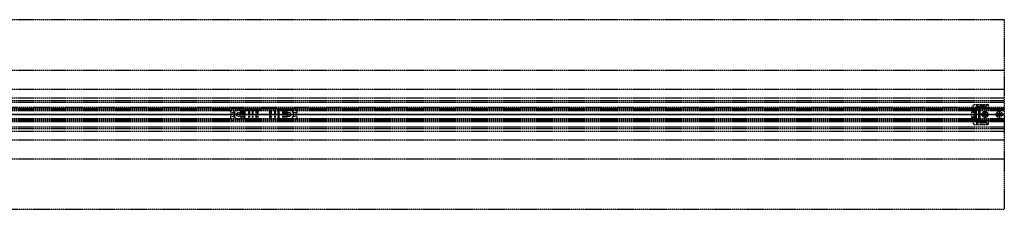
# Model space of a CAD drawing. Header units: millimetres. Extents: x 0 to 2050, y -94 to 94.
# Tile 13 of 13: x 1076 to 2050, y -94 to 94. Entities that reach past the tile are written whole.
import ezdxf

# ---------------------------------------------------------------- set-up
doc = ezdxf.new("R2010")
doc.units = ezdxf.units.MM
doc.header["$LTSCALE"] = 10
doc.linetypes.add('ALLCAD_Strich', pattern=[0.2, 0.15, -0.05])
doc.layers.add('BESCH_KONT_sich_schn_ansi_2d', color=40, linetype='Continuous')
doc.layers.add('BESCH_KONT_sich_schn_grun_2d', color=10, linetype='Continuous')

msp = doc.modelspace()

# ---------------------------------------------------------------- linework, layer by layer
at = {"layer": 'BESCH_KONT_sich_schn_ansi_2d', "linetype": 'ALLCAD_Strich'}
for p, q in [((0, 0, 2368), (2050, 0, 2368)), ((2050, 0, 2418), (0, 0, 2418)), ((0, 0, 2337), (2050, 0, 2337)), ((2050, 0, 2338.5), (0, 0, 2338.5)), ((0, 0, 2365.5), (2050, 0, 2365.5)), ((0, 0, 2339.5), (2050, 0, 2339.5)), ((0, 0, 2335), (2050, 0, 2335)), ((0, 0, 2363.5), (2050, 0, 2363.5)), ((0, 0, 2363), (2050, 0, 2363)), ((2050, 0), (995, 0)), ((1284, 0, 2365), (1284, 0, 2363)), ((1286, 0, 2365), (1284, 0, 2365)), ((1284.6, 0, 2365), (1284.6, 0, 2363)), ((1348, 0, 2363), (1286, 0, 2363)), ((1286, 0, 2365), (1286, 0, 2363)), ((1286, 0, 2365), (1348, 0, 2365)), ((1287.14, 0, 2365), (1287.14, 0, 2363)), ((1287.5, 0, 2365), (1287.5, 0, 2363)), ((1287.98, 0, 2360), (1287.5, 0, 2363)), ((1292, 0, 2360), (1287.98, 0, 2360)), ((1290, 0, 2365), (1290, 0, 2360)), ((1292, 0, 2360), (1294.01, 0, 2360)), ((1292, 0, 2363), (1292, 0, 2360)), ((1294, 0, 2365), (1294, 0, 2360)), ((1295.01, 0, 2359.73), (1296.16, 0, 2359.07)), ((1297.16, 0, 2358.8), (1298.43, 0, 2358.8)), ((1298.43, 0, 2358.8), (1297.8, 0, 2356.2)), ((1297.8, 0, 2356.2), (1297.8, 0, 2355.2)), ((1301.96, 0, 2355), (1297.84, 0, 2355)), ((1302, 0, 2355.2), (1302, 0, 2357.4)), ((1303, 0, 2358.4), (1305.61, 0, 2358.4)), ((1306.29, 0, 2358.14), (1309.69, 0, 2355)), ((1310.62, 0, 2355), (1309.69, 0, 2355)), ((1310.8, 0, 2355.5), (1310.8, 0, 2359.5)), ((1311.3, 0, 2360), (1322.7, 0, 2360)), ((1323.2, 0, 2359.5), (1323.2, 0, 2355.5)), ((1324.31, 0, 2355), (1323.38, 0, 2355)), ((1324.31, 0, 2355), (1327.71, 0, 2358.14)), ((1328.39, 0, 2358.4), (1331, 0, 2358.4)), ((1331.99, 0, 2357.39), (1332, 0, 2357.39)), ((1332, 0, 2357.39), (1331.99, 0, 2357.39)), ((1332, 0, 2357.4), (1331.99, 0, 2357.4)), ((1332, 0, 2357.39), (1331.99, 0, 2357.39)), ((1332, 0, 2357.4), (1331.99, 0, 2357.4)), ((1332, 0, 2357.4), (1331.99, 0, 2357.4)), ((1332, 0, 2357.4), (1331.99, 0, 2357.4)), ((1332, 0, 2357.39), (1331.99, 0, 2357.39)), ((1332, 0, 2357.39), (1331.99, 0, 2357.39)), ((1331.99, 0, 2357.39), (1331.99, 0, 2357.39)), ((1331.99, 0, 2357.4), (1331.99, 0, 2357.39)), ((1331.99, 0, 2357.4), (1331.99, 0, 2357.4)), ((1332, 0, 2357.39), (1331.99, 0, 2357.39)), ((1332, 0, 2357.4), (1331.99, 0, 2357.4)), ((1332, 0, 2357.4), (1331.99, 0, 2357.4)), ((1332, 0, 2357.4), (1331.99, 0, 2357.4)), ((1332, 0, 2357.39), (1331.99, 0, 2357.39)), ((1332, 0, 2357.39), (1331.99, 0, 2357.39)), ((1332, 0, 2357.4), (1332, 0, 2355.2)), ((1336.16, 0, 2355), (1332.04, 0, 2355)), ((1336.2, 0, 2356.2), (1335.57, 0, 2358.8)), ((1335.57, 0, 2358.8), (1336.84, 0, 2358.8)), ((1336.2, 0, 2355.2), (1336.2, 0, 2356.2)), ((1337.84, 0, 2359.07), (1338.99, 0, 2359.73)), ((1339.99, 0, 2360), (1342, 0, 2360)), ((1340, 0, 2365), (1340, 0, 2360)), ((1346.02, 0, 2360), (1342, 0, 2360)), ((1342, 0, 2363), (1342, 0, 2360)), ((1344, 0, 2365), (1344, 0, 2360)), ((1346.5, 0, 2363), (1346.02, 0, 2360)), ((1346.5, 0, 2365), (1346.5, 0, 2363)), ((1346.86, 0, 2365), (1346.86, 0, 2363)), ((1348, 0, 2365), (1348, 0, 2363)), ((1350, 0, 2365), (1348, 0, 2365)), ((1349.4, 0, 2365), (1349.4, 0, 2363)), ((1350, 0, 2365), (1350, 0, 2363)), ((2018, 0, 2345.59), (2018, 0, 2360.01)), ((2018, 0, 2360.5), (2018, 0, 2360.01)), ((2018, 0, 2345.59), (2018, 0, 2345.1)), ((2020, 0, 2349.2), (2018, 0, 2345.59)), ((2018, 0, 2345.1), (2020, 0, 2345.1)), ((2020, 0, 2360.5), (2018, 0, 2360.5)), ((2018, 0, 2360.01), (2020, 0, 2356.4)), ((2020, 0, 2342.38), (2018, 0, 2342.38)), ((2018, 0, 2344.8), (2020, 0, 2344.8)), ((2018, 0, 2342.38), (2018, 0, 2344.8)), ((2018, 0, 2345.1), (2018, 0, 2344.8)), ((2018, 0, 2345.53), (2020, 0, 2345.53)), ((2018, 0, 2359.5), (2020, 0, 2359.5)), ((2018, 0, 2342.1), (2018, 0, 2342.38)), ((2018, 0, 2342.1), (2020, 0, 2342.1)), ((2018, 0, 2360.5), (2018, 0, 2363.5)), ((2022.5, 0, 2363.3), (2020, 0, 2363.3)), ((2020, 0, 2342.3), (2022.5, 0, 2342.3)), ((2020, 0, 2345.1), (2020, 0, 2342.3)), ((2033.59, 0, 2349.2), (2020, 0, 2349.2)), ((2020, 0, 2361.54), (2020, 0, 2360.5)), ((2020, 0, 2360.5), (2020, 0, 2356.4)), ((2020, 0, 2349.2), (2020, 0, 2345.1)), ((2020, 0, 2356.4), (2020, 0, 2349.2)), ((2020, 0, 2356.4), (2033.59, 0, 2356.4)), ((2022.5, 0, 2344.55), (2020, 0, 2344.55)), ((2022.5, 0, 2348.05), (2020, 0, 2348.05)), ((2022.5, 0, 2357.55), (2020, 0, 2357.55)), ((2022.5, 0, 2361.05), (2020, 0, 2361.05)), ((2020, 0, 2363.5), (2020, 0, 2363.5)), ((2020, 0, 2363.5), (2020, 0, 2363.5)), ((2020, 0, 2363.49), (2020, 0, 2363.49)), ((2020, 0, 2363.5), (2020, 0, 2363.5)), ((2020, 0, 2363.5), (2020, 0, 2363.5)), ((2020, 0, 2363.49), (2020, 0, 2363.49)), ((2020, 0, 2363.5), (2020, 0, 2363.5)), ((2020, 0, 2363.5), (2020, 0, 2363.5)), ((2020, 0, 2363.5), (2020, 0, 2363.5)), ((2020, 0, 2361.54), (2020, 0, 2363.5)), ((2020, 0, 2342.3), (2020, 0, 2342.1)), ((2020, 0, 2363.5), (2020, 0, 2363.5)), ((2020, 0, 2363.49), (2020, 0, 2363.5)), ((2020, 0, 2363.49), (2020, 0, 2363.49)), ((2020, 0, 2363.5), (2020, 0, 2363.5)), ((2020, 0, 2363.49), (2020, 0, 2363.49)), ((2020, 0, 2363.49), (2020, 0, 2363.49)), ((2020, 0, 2363.49), (2020, 0, 2363.49)), ((2020, 0, 2363.5), (2020, 0, 2363.5)), ((2020, 0, 2362.5), (2021, 0, 2362.5)), ((2020, 0, 2356.5), (2021, 0, 2356.5)), ((2020, 0, 2349.5), (2021, 0, 2349.5)), ((2020, 0, 2343.5), (2021, 0, 2343.5)), ((2020.1, 0, 2365.5), (2020.1, 0, 2363.5)), ((2021, 0, 2356.5), (2021, 0, 2362.5)), ((2021, 0, 2343.5), (2021, 0, 2349.5)), ((2021.1, 0, 2363.5), (2021.1, 0, 2365.5)), ((2022.5, 0, 2355.1), (2024.5, 0, 2355.1)), ((2022.5, 0, 2347.2), (2031.39, 0, 2347.2)), ((2031.39, 0, 2358.4), (2022.5, 0, 2358.4)), ((2022.5, 0, 2342.3), (2022.5, 0, 2347.2)), ((2022.5, 0, 2358.4), (2022.5, 0, 2354.1)), ((2022.5, 0, 2351.5), (2022.5, 0, 2347.2)), ((2022.5, 0, 2358.4), (2022.5, 0, 2363.3)), ((2022.5, 0, 2351.5), (2022.5, 0, 2354.1)), ((2026.74, 0, 2351), (2023, 0, 2351)), ((2023, 0, 2354.6), (2026.74, 0, 2354.6)), ((2024.5, 0, 2355.1), (2024.5, 0, 2349.2)), ((2024.5, 0, 2349.2), (2026, 0, 2349.2)), ((2026, 0, 2356.4), (2026, 0, 2349.2)), ((2028.7, 0, 2351.88), (2027.2, 0, 2351.11)), ((2027.2, 0, 2354.49), (2028.7, 0, 2353.72)), ((2034, 0, 2361), (2028, 0, 2361)), ((2034, 0, 2360.5), (2028, 0, 2360.5)), ((2028, 0, 2360.5), (2028, 0, 2361)), ((2029.25, 0, 2362), (2028, 0, 2361)), ((2029.25, 0, 2365.5), (2029.25, 0, 2363.5)), ((2032.75, 0, 2362), (2029.25, 0, 2362)), ((2029.25, 0, 2362), (2029.25, 0, 2365.5)), ((2034, 0, 2351.04), (2029.71, 0, 2352.01)), ((2029.71, 0, 2353.59), (2034, 0, 2354.56)), ((2033.59, 0, 2356.4), (2031.39, 0, 2358.4)), ((2031.39, 0, 2347.2), (2033.59, 0, 2349.2)), ((2032.75, 0, 2365.5), (2032.75, 0, 2363.5)), ((2032.75, 0, 2362), (2034, 0, 2361)), ((2032.75, 0, 2362), (2032.75, 0, 2365.5)), ((2034, 0, 2356.02), (2033.59, 0, 2356.4)), ((2033.59, 0, 2349.2), (2034, 0, 2349.58)), ((2034, 0, 2356.02), (2034, 0, 2354.56)), ((2034, 0, 2351.04), (2034, 0, 2349.58)), ((2034, 0, 2360.5), (2034, 0, 2361)), ((2048, 0, 2361), (2042, 0, 2361)), ((2048, 0, 2360.5), (2042, 0, 2360.5)), ((2042, 0, 2360.5), (2042, 0, 2361)), ((2043.25, 0, 2362), (2042, 0, 2361)), ((2043.25, 0, 2365.5), (2043.25, 0, 2363.5)), ((2046.75, 0, 2362), (2043.25, 0, 2362)), ((2043.25, 0, 2362), (2043.25, 0, 2365.5)), ((2046.75, 0, 2365.5), (2046.75, 0, 2363.5)), ((2046.75, 0, 2362), (2048, 0, 2361)), ((2046.75, 0, 2362), (2046.75, 0, 2365.5)), ((2048, 0, 2360.5), (2048, 0, 2361)), ((2049, 0, 2365.5), (2049, 0, 2363.5)), ((2050, 0), (2050, 0, 2368)), ((2050, 0, 2368), (2050, 0, 2418))]:
    msp.add_line(p, q, dxfattribs=at)
at = {"layer": 'BESCH_KONT_sich_schn_ansi_2d', "linetype": 'ALLCAD_Strich', "extrusion": (0, 1, 0)}
for centre, radius, start, end in [((-1294.01, 2358), 2, 90, 120), ((-1303, 2357.4), 1, 0.00008, 90), ((-1305.61, 2357.4), 1, 90, 132.64667), ((-1311.3, 2359.5), 0.5, 0, 90), ((-1322.7, 2359.5), 0.5, 90, 180), ((-1328.39, 2357.4), 1, 47.35333, 90), ((-1331, 2357.4), 1, 90, 179.99992), ((-1339.99, 2358), 2, 60, 90), ((-2020, 2363.5), 2, 360, 90), ((-2023, 2351.5), 0.5, 270, 360), ((-2023, 2354.1), 0.5, 0, 90), ((-2026.74, 2352), 1, 242.73382, 270), ((-2026.74, 2353.6), 1, 90, 117.26618)]:
    msp.add_arc(centre, radius, start, end, dxfattribs=at)
at = {"layer": 'BESCH_KONT_sich_schn_ansi_2d', "linetype": 'ALLCAD_Strich', "extrusion": (0, -1, 0)}
for centre, radius, start, end in [((1297.16, 2360.8), 2, 240, 270), ((1298.3, 2355.2), 0.5, 180, 203.57818), ((1301.5, 2355.2), 0.5, 336.42182, 359.99992), ((1310, 2355.5), 0.801, 321.31953, 360), ((1324, 2355.5), 0.801, 180, 218.68047), ((1332.5, 2355.2), 0.5, 180.00008, 203.57818), ((1335.7, 2355.2), 0.5, 336.42182, 0), ((1336.84, 2360.8), 2, 270, 300), ((2029.38, 2350.55), 1.5, 77.26618, 117.26618), ((2029.38, 2355.05), 1.5, 242.73382, 282.73382)]:
    msp.add_arc(centre, radius, start, end, dxfattribs=at)
at = {"layer": 'BESCH_KONT_sich_schn_grun_2d', "linetype": 'ALLCAD_Strich'}
for p, q in [((0, 94), (2050, 94)), ((2050, 94), (2050, -94)), ((0, 44), (2050, 44)), ((0, 25), (2050, 25)), ((0, 16.5), (2050, 16.5)), ((0, 14), (2050, 14)), ((0, 12.38), (2050, 12.38)), ((2018, 6.35), (2020, 10)), ((2020, 10), (2033.59, 10)), ((2022.5, 10), (2022.5, 7.98)), ((2023, 10), (2023, 5.5)), ((2026.74, 10), (2026.74, 5.5)), ((2027.2, 10), (2027.2, 5.5)), ((2028.7, 10), (2028.7, 5.5)), ((2029.71, 10), (2029.71, 5.5)), ((2031.39, 7.98), (2033.59, 10)), ((2033.59, 10), (2031.39, 7.98)), ((2033.59, 10), (2034, 10)), ((2034, 10), (2034, 5.5)), ((2050, 7), (0, 7)), ((0, 5.5), (2050, 5.5)), ((0, 4.5), (2050, 4.5)), ((0, 4), (2050, 4)), ((234, 6), (1286, 6)), ((1284, 4), (1284, 2.12)), ((1284.6, 1.63), (1287.14, 2.17)), ((1348, 6), (1286, 6)), ((1287.5, 1.88), (1287.5, -1.88)), ((1287.98, 2.01), (1287.98, -2.01)), ((1294.01, 4.5), (1294.01, -4.5)), ((1295.01, 4.5), (1295.01, -4.5)), ((1296.16, 4.5), (1296.16, -4.5)), ((1297.16, 4.5), (1297.16, -4.5)), ((1297.8, 4.5), (1297.8, -4.5)), ((1297.84, -4.5), (1297.84, 4.5)), ((1298.43, 4.5), (1298.43, -4.5)), ((1301.96, 4.5), (1301.96, -4.5)), ((1302, 4.5), (1302, -4.5)), ((1302, 4.5), (1302, -4.5)), ((1303, 4.5), (1303, -4.5)), ((1305.61, 4.5), (1305.61, -4.5)), ((1306.29, 4.5), (1306.29, -4.5)), ((1309.69, -4.5), (1309.69, 4.5)), ((1310.62, 4.5), (1310.62, -4.5)), ((1310.8, 4.5), (1310.8, -4.5)), ((1310.8, 4.5), (1310.8, -4.5)), ((1311.3, 4.5), (1311.3, -4.5)), ((1322.7, 4.5), (1322.7, -4.5)), ((1323.2, 4.5), (1323.2, -4.5)), ((1323.2, 4.5), (1323.2, -4.5)), ((1323.38, -4.5), (1323.38, 4.5)), ((1324.31, 4.5), (1324.31, -4.5)), ((1327.71, 4.5), (1327.71, -4.5)), ((1328.39, 4.5), (1328.39, -4.5)), ((1331, 4.5), (1331, -4.5)), ((1332, 0.01), (1331.99, 0.01)), ((1332, 0.01), (1331.99, 0.01)), ((1332, 0.01), (1331.99, 0.01)), ((1331.99, 0.01), (1331.99, 0.01)), ((1332, 0.01), (1331.99, 0.01)), ((1331.99, 0.01), (1331.99, 0.01)), ((1331.99, 0), (1331.99, 0.01)), ((1332, 0.01), (1331.99, 0.01)), ((1332, 0.01), (1331.99, 0.01)), ((1332, 0.01), (1331.99, 0.01)), ((1331.99, 0), (1331.99, 0)), ((1331.99, 0), (1331.99, 0)), ((1332, 0), (1331.99, 0)), ((1332, 0), (1331.99, 0)), ((1332, 0), (1331.99, 0)), ((1332, 0), (1331.99, 0)), ((1332, 0), (1331.99, 0)), ((1332, 4.5), (1332, 0.01)), ((1332, 4.5), (1332, -4.5)), ((1332, 0.01), (1332, -0.01)), ((1332, 0.01), (1332, 0.01)), ((1332.04, -4.5), (1332.04, 4.5)), ((1335.57, 4.5), (1335.57, -4.5)), ((1336.16, 4.5), (1336.16, -4.5)), ((1336.2, 4.5), (1336.2, -4.5)), ((1336.84, 4.5), (1336.84, -4.5)), ((1337.84, 4.5), (1337.84, -4.5)), ((1338.99, 4.5), (1338.99, -4.5)), ((1339.99, 4.5), (1339.99, -4.5)), ((1346.02, 2.01), (1346.02, -2.01)), ((1346.5, -1.88), (1346.5, 1.88)), ((1346.86, 2.17), (1349.4, 1.63)), ((1348, 6), (2050, 6)), ((1350, 2.12), (1350, 4)), ((2018, 5.85), (2018, 6.35)), ((2018, 5.85), (2020, 5.85)), ((2018, 4.8), (2018, 5.75)), ((2020, 5.75), (2018, 5.75)), ((2020, 5.44), (2018, 5.44)), ((2018, 4.8), (2020, 4.8)), ((2018, -4.8), (2018, 4.8)), ((2018, 2.89), (2020, 2.89)), ((2020, 2.2), (2018, 2.2)), ((2020, 5.85), (2020, 4.8)), ((2020, 4.8), (2020, -4.8)), ((2020.1, 4.8), (2020, 4.8)), ((2022.5, 3.02), (2020, 3.02)), ((2020, 3), (2021, 3)), ((2022.5, 1.75), (2020, 1.75)), ((2020, 0.02), (2020, 0.02)), ((2020, 0.01), (2020, 0.02)), ((2020, 0.01), (2020, 0.01)), ((2020, 0.01), (2020, 0.01)), ((2020, 0.01), (2020, 0)), ((2020, 0.01), (2020, 0.01)), ((2020, 0.01), (2020, 0.01)), ((2020, 0.01), (2020, 0.01)), ((2020, 0.01), (2020, 0.01)), ((2020, 0.01), (2020, 0.01)), ((2020, 0.01), (2020, 0.01)), ((2020, 0.01), (2020, 0.01)), ((2020, 0.01), (2020, 0.01)), ((2020, 0.01), (2020, 0.01)), ((2020, 0.01), (2020, 0.01)), ((2020, 0.01), (2020, 0.01)), ((2020, 0.01), (2020, 0.01)), ((2020, 0), (2020, 0)), ((2020, 0), (2020, 0)), ((2020, 0), (2020, 0)), ((2020, 0), (2020, 0)), ((2020, 0), (2020, 0)), ((2021, -3), (2021, 3)), ((2049, 5.75), (2021.1, 5.75)), ((2022.5, 3.02), (2022.5, 7.98)), ((2022.5, 7.98), (2031.39, 7.98)), ((2031.39, 7.98), (2022.5, 7.98)), ((2026, 4.25), (2022.5, 4.25)), ((2022.5, -3.02), (2022.5, 3.02)), ((2024.5, 4.25), (2024.5, -4.25)), ((2026, -4.25), (2026, 4.25)), ((2031.39, 5.5), (2031.39, 7.98)), ((0, -4), (2050, -4)), ((0, -4.5), (2050, -4.5)), ((0, -5.5), (2050, -5.5)), ((0, -7), (2050, -7)), ((234, -6), (1286, -6)), ((1284, -2.12), (1284, -4)), ((1287.14, -2.17), (1284.6, -1.63)), ((1286, -6), (1348, -6)), ((1332, 0), (1331.99, 0)), ((1331.99, 0), (1331.99, 0)), ((1332, 0), (1331.99, 0)), ((1332, 0), (1331.99, 0)), ((1332, 0), (1331.99, 0)), ((1331.99, 0), (1331.99, -0.01)), ((1332, -0.01), (1331.99, -0.01)), ((1332, -0.01), (1331.99, -0.01)), ((1332, -0.01), (1331.99, -0.01)), ((1331.99, -0.01), (1331.99, -0.01)), ((1331.99, -0.01), (1331.99, -0.01)), ((1332, -0.01), (1331.99, -0.01)), ((1332, -0.01), (1331.99, -0.01)), ((1332, -0.01), (1331.99, -0.01)), ((1332, -0.01), (1331.99, -0.01)), ((1332, -0.01), (1332, -4.5)), ((1332, -0.01), (1332, -0.01)), ((1349.4, -1.63), (1346.86, -2.17)), ((1348, -6), (2050, -6)), ((1350, -4), (1350, -2.12)), ((2018, -2.2), (2020, -2.2)), ((2020, -2.89), (2018, -2.89)), ((2018, -5.75), (2018, -4.8)), ((2020, -4.8), (2018, -4.8)), ((2018, -5.44), (2020, -5.44)), ((2018, -5.75), (2020, -5.75)), ((2018, -5.85), (2018, -6.35)), ((2020, -5.85), (2018, -5.85)), ((2018, -6.35), (2020, -10)), ((2020, 0), (2020, 0)), ((2020, 0), (2020, 0)), ((2020, 0), (2020, 0)), ((2020, 0), (2020, 0)), ((2020, 0), (2020, 0)), ((2020, 0), (2020, 0)), ((2020, 0), (2020, 0)), ((2020, 0), (2020, 0)), ((2020, 0), (2020, 0)), ((2022.5, -1.75), (2020, -1.75)), ((2020, -3), (2021, -3)), ((2022.5, -3.02), (2020, -3.02)), ((2020, -4.8), (2020, -5.85)), ((2020, -4.8), (2020.1, -4.8)), ((2021.1, -5.75), (2049, -5.75)), ((2022.5, -7.98), (2022.5, -3.02)), ((2022.5, -4.25), (2026, -4.25)), ((2022.5, -7.98), (2031.39, -7.98)), ((2031.39, -7.98), (2022.5, -7.98)), ((2022.5, -7.98), (2022.5, -10)), ((2023, -5.5), (2023, -10)), ((2026.74, -5.5), (2026.74, -10)), ((2027.2, -5.5), (2027.2, -10)), ((2028.7, -5.5), (2028.7, -10)), ((2029.71, -5.5), (2029.71, -10)), ((2031.39, -7.98), (2031.39, -5.5)), ((2033.59, -10), (2031.39, -7.98)), ((2031.39, -7.98), (2033.59, -10)), ((2034, -5.5), (2034, -10)), ((0, -12.38), (2050, -12.38)), ((0, -14), (2050, -14)), ((0, -16.5), (2050, -16.5)), ((2020, -10), (2033.59, -10)), ((2034, -10), (2033.59, -10)), ((0, -25), (2050, -25)), ((0, -44), (2050, -44)), ((2050, -94), (0, -94))]:
    msp.add_line(p, q, dxfattribs=at)
for centre, radius in [((1292, 0), 2), ((1342, 0), 2), ((2031, 0), 3), ((2031, 0), 1.75), ((2031, 0), 1.75), ((2045, 0), 3), ((2045, 0), 1.75), ((2045, 0), 1.75)]:
    msp.add_circle(centre, radius, dxfattribs=at)
for centre, radius, start, end in [((1286, 4), 2, 90, 180), ((1284.5, 2.12), 0.5, 180, 282.09476), ((1287.2, 1.88), 0.3, 0, 102.09476), ((1292, 0), 4.5, 90, 180), ((1292, 0), 4.5, 180, 270), ((1342, 0), 4.5, 0, 90), ((1342, 0), 4.5, 270, 0), ((1346.8, 1.88), 0.3, 77.90524, 180), ((1348, 4), 2, 0, 90), ((1349.5, 2.12), 0.5, 257.90524, 0), ((2021.1, 4.75), 1, 90, 177.13402), ((2049, 4.75), 1, 0, 90), ((1284.5, -2.12), 0.5, 77.90524, 180), ((1286, -4), 2, 180, 270), ((1287.2, -1.88), 0.3, 257.90524, 0), ((1346.8, -1.88), 0.3, 180, 282.09476), ((1348, -4), 2, 270, 0), ((1349.5, -2.12), 0.5, 0, 102.09476), ((2021.1, -4.75), 1, 182.86598, 270), ((2049, -4.75), 1, 270, 0)]:
    msp.add_arc(centre, radius, start, end, dxfattribs=at)

doc.saveas('drawing.dxf')
